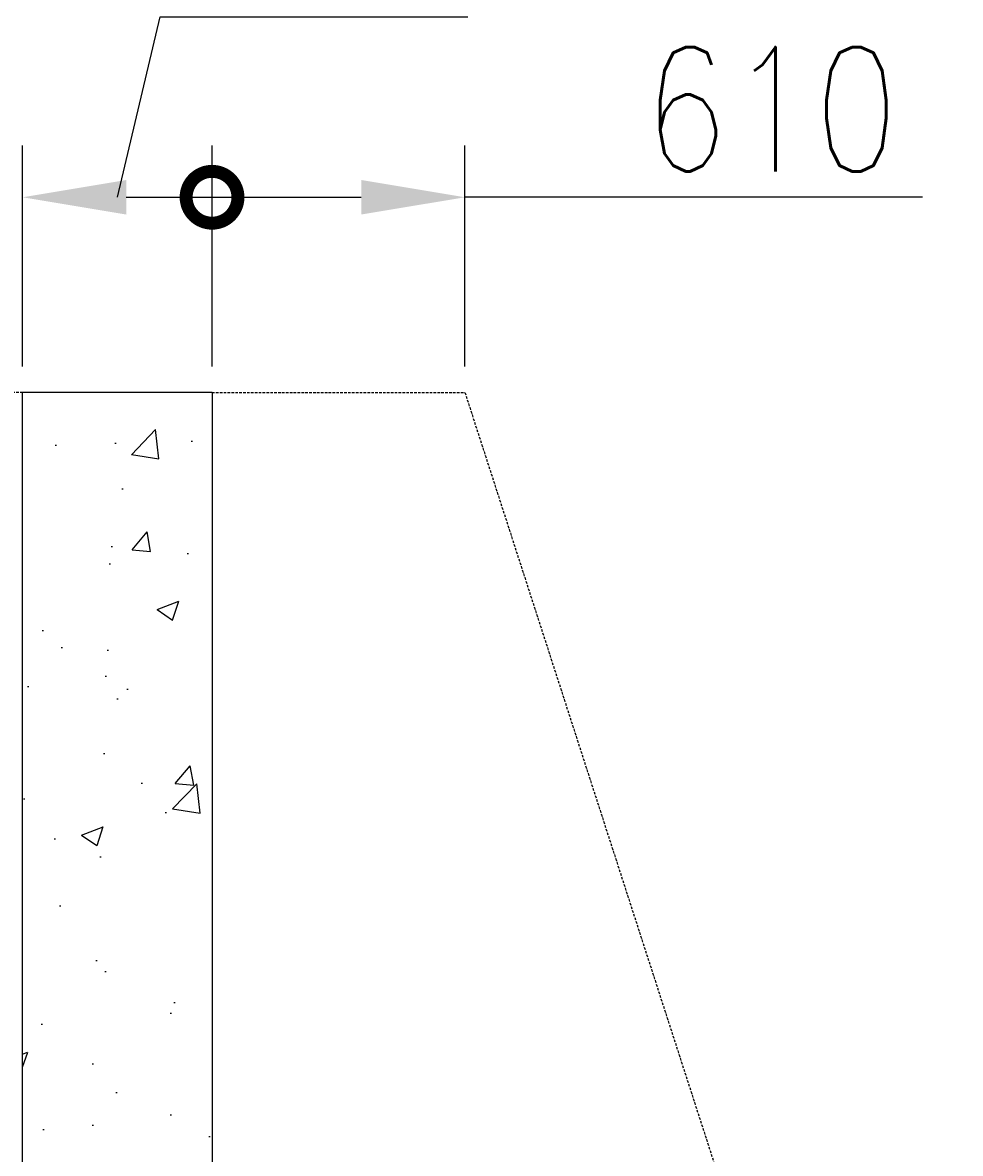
# Model space of a CAD drawing. Header units: millimetres. Extents: x -8117 to 700512, y -5118 to 30771.
# Tile 40 of 44: x 1960 to 4222, y 26656 to 29385. Entities that reach past the tile are written whole.
import ezdxf

# ---------------------------------------------------------------- set-up
doc = ezdxf.new("R2010")
doc.units = ezdxf.units.MM
doc.linetypes.add('HIDDEN', pattern=[0.375, 0.25, -0.125])
for name, color, linetype in [('S-ANNO-DIMS', 2, 'Continuous'), ('S-FNDN-FTNG', 2, 'HIDDEN'), ('S-FNDN-WALL-CONC', 4, 'Continuous'), ('S-FNDN-WALL-PATT', 1, 'Continuous')]:
    doc.layers.add(name, color=color, linetype=linetype)
doc.styles.get("Standard").update_dxf_attribs({"font": 'romans.shx', "width": 0.8, "height": 3})
doc.dimstyles.new('Annotative', dxfattribs={"dimscale": 0, "dimtxt": 2.5, "dimasz": 2.5, "dimexe": 1.25, "dimexo": 0.625, "dimtad": 1, "dimdec": 0, "dimzin": 9, "dimdsep": 32, "dimtxsty": 'Standard', "dimcen": 2.5, "dimadec": 0, "dimazin": 0, "dimtfac": 1, "dimtdec": 0, "dimtmove": 1, "dimatfit": 3, "dimfxl": 1, "dimarcsym": 0})

# ---------------------------------------------------------------- blocks, each defined once
blk = doc.blocks.new('_DotSmall')
at = {"color": 0, "linetype": 'ByBlock', "const_width": 0.5}
blk.add_lwpolyline([(-0.0625, 0, 1), (0.0625, 0, 1)], format="xyb", close=True, dxfattribs=at)
blk = doc.blocks.new('*D63')
at = {"layer": 'Defpoints', "color": 0, "transparency": 16777216}
for p in [(2416.9, 28963.2), (1959.9, 28492.3), (2416.9, 28492.3)]:
    blk.add_point(p, dxfattribs=at)
at = {"layer": 'S-ANNO-DIMS', "color": 0, "lineweight": -2, "transparency": 16777216}
for p, q in [((2188.4, 28963.2), (2291.5, 29398.7)), ((2291.5, 29398.7), (3033.7, 29398.7)), ((1959.9, 28554.8), (1959.9, 29088.2)), ((2416.9, 28554.8), (2416.9, 29088.2)), ((2209.9, 28963.2), (2416.9, 28963.2))]:
    blk.add_line(p, q, dxfattribs=at)
at = {"layer": 'S-ANNO-DIMS', "color": 0, "transparency": 16777216}
blk.add_solid([(2209.9, 29004.9), (2209.9, 28921.6), (1959.9, 28963.2)], dxfattribs=at)
at = {"layer": 'S-ANNO-DIMS', "color": 0, "lineweight": -2, "transparency": 16777216, "xscale": 250, "yscale": 250, "zscale": 250}
blk.add_blockref('_DotSmall', (2416.9, 28963.2), dxfattribs=at)
at = {"layer": 'S-ANNO-DIMS', "color": 0, "transparency": 16777216, "insert": (2662.6, 29611.2), "char_height": 300, "attachment_point": 5}
blk.add_mtext('457', dxfattribs=at)
blk = doc.blocks.new('*D64')
at = {"layer": 'Defpoints', "color": 0, "transparency": 16777216}
for p in [(3026.9, 28963.2), (2416.9, 28492.3), (3026.9, 28492.3)]:
    blk.add_point(p, dxfattribs=at)
at = {"layer": 'S-ANNO-DIMS', "color": 0, "lineweight": -2, "transparency": 16777216}
for p, q in [((2416.9, 28554.8), (2416.9, 29088.2)), ((3026.9, 28554.8), (3026.9, 29088.2)), ((2416.9, 28963.2), (2776.9, 28963.2)), ((4131.2, 28963.2), (3026.9, 28963.2))]:
    blk.add_line(p, q, dxfattribs=at)
at = {"layer": 'S-ANNO-DIMS', "color": 0, "transparency": 16777216}
blk.add_solid([(2776.9, 29004.9), (2776.9, 28921.6), (3026.9, 28963.2)], dxfattribs=at)
at = {"layer": 'S-ANNO-DIMS', "color": 0, "lineweight": -2, "transparency": 16777216, "xscale": 250, "yscale": 250, "zscale": 250, "rotation": 180}
blk.add_blockref('_DotSmall', (2416.9, 28963.2), dxfattribs=at)
at = {"layer": 'S-ANNO-DIMS', "color": 0, "transparency": 16777216, "insert": (3765.8, 29175.7), "char_height": 300, "attachment_point": 5}
blk.add_mtext('610', dxfattribs=at)
blk = doc.blocks.new('*D65')
at = {"layer": 'Defpoints', "color": 0, "transparency": 16777216}
for p in [(6833.9, 30364), (589.9, 28492.3), (6833.9, 16719.3)]:
    blk.add_point(p, dxfattribs=at)
at = {"layer": 'S-ANNO-DIMS', "color": 0, "lineweight": -2, "transparency": 16777216}
for p, q in [((589.9, 28554.8), (589.9, 30489)), ((6833.9, 16781.8), (6833.9, 30489)), ((839.9, 30364), (6583.9, 30364))]:
    blk.add_line(p, q, dxfattribs=at)
at = {"layer": 'S-ANNO-DIMS', "color": 0, "transparency": 16777216}
for points in [[(839.9, 30405.7), (839.9, 30322.4), (589.9, 30364)], [(6583.9, 30405.7), (6583.9, 30322.4), (6833.9, 30364)]]:
    blk.add_solid(points, dxfattribs=at)
at = {"layer": 'S-ANNO-DIMS', "color": 0, "transparency": 16777216, "insert": (3711.9, 30576.5), "char_height": 300, "attachment_point": 5}
blk.add_mtext('6244', dxfattribs=at)

msp = doc.modelspace()

# ---------------------------------------------------------------- hatches: boundary and pattern name
at = {"layer": 'S-FNDN-WALL-PATT'}
h = msp.add_hatch(dxfattribs=at)
h.set_pattern_fill('AR-CONC', color=256, scale=75, style=0)
h.set_pattern_definition([(50, (-0.45, -3e-11), (537.945, -47.064), [56.25, -618.75]), (355, (-0.45, -3e-11), (-104.064, 564.144), [45, -495]), (100.4514, (44.4, -3.9), (433.882, 517.08), [47.805, -525.857]), (46.1842, (-0.45, 150), (800.431, -124.14), [84.375, -928.125]), (96.6356, (66.25, 139.66), (700.997, 730.588), [71.708, -788.785]), (351.1842, (-0.45, 150), (700.996, 730.59), [67.5, -742.5]), (21, (74.55, 112.5), (447.68, -301.964), [56.25, -618.75]), (326, (74.55, 112.5), (182.486, 543.863), [45, -495]), (71.4514, (111.86, 87.34), (630.167, 241.898), [47.805, -525.857]), (37.5, (-0.45, -3e-11), (9.1199, 249.6704), [0, -489, 0, -502.5, 0, -496.875]), (7.5, (-0.45, -3e-11), (197.3022, 295.8088), [0, -286.5, 0, -477.75, 0, -189.375]), (327.5, (-167.7, -3e-11), (400.3668, -16.9162), [0, -187.5, 0, -585, 0, -776.25]), (317.5, (-242.7, -3e-11), (437.3896, 75.0787), [0, -243.75, 0, -388.5, 0, -551.25])])
h.paths.add_polyline_path([(2416.9, 28492.3), (1959.9, 28492.3), (1959.9, 25749.3), (2416.9, 25749.3)])

# ---------------------------------------------------------------- linework, layer by layer
at = {"layer": 'S-FNDN-FTNG', "ltscale": 25}
for p, q in [((1959.9, 28492.3), (589.9, 28492.3)), ((2416.9, 28492.3), (3026.9, 28492.3)), ((3026.9, 28492.3), (6833.9, 16719.3))]:
    msp.add_line(p, q, dxfattribs=at)
at = {"layer": 'S-FNDN-WALL-CONC'}
for p, q in [((1959.9, 16948.3), (1959.9, 28492.3)), ((2416.9, 28492.3), (1959.9, 28492.3)), ((2416.9, 28492.3), (2416.9, 16948.3))]:
    msp.add_line(p, q, dxfattribs=at)

# ---------------------------------------------------------------- dimensions: what is measured, and where the dimension line sits
at = {"layer": 'S-ANNO-DIMS'}
dim = msp.add_linear_dim(base=(6833.9, 30364), p1=(589.9, 28492.3), p2=(6833.9, 16719.3), dimstyle='Annotative', dxfattribs=at)
dim.commit()
dim.dimension.update_dxf_attribs({"geometry": '*D65', "text_midpoint": (3711.9, 30576.5)})
for base, p1, p2, override, picture, middle in [((2416.9, 28963.2), (1959.9, 28492.3), (2416.9, 28492.3), {"dimblk2": 'DotSmall', "dimsah": 1}, '*D63', (2354, 29398.7)), ((3026.9, 28963.2), (2416.9, 28492.3), (3026.9, 28492.3), {"dimblk1": 'DotSmall', "dimsah": 1}, '*D64', (3765.8, 28963.2))]:
    dim = msp.add_linear_dim(base=base, p1=p1, p2=p2, dimstyle='Annotative', override=override, dxfattribs=at)
    dim.commit()
    dim.dimension.update_dxf_attribs({"geometry": picture, "text_midpoint": middle, "dimtype": 160})

doc.saveas('drawing.dxf')
